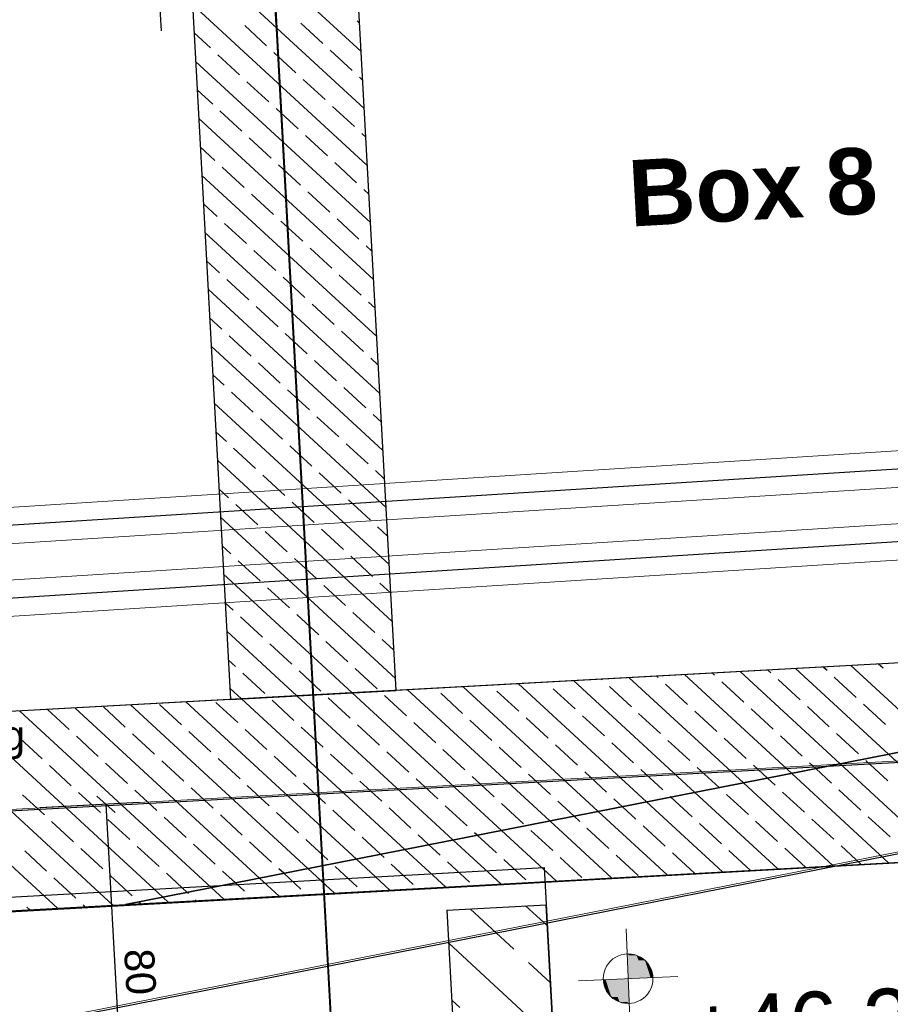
# Model space of a CAD drawing. Extents: x -779 to 790, y -208 to 633.
# Tile 99 of 232: x 73 to 125, y -78 to -19. Entities that reach past the tile are written whole.
import ezdxf
from ezdxf.lldxf.tags import DXFTag

# ---------------------------------------------------------------- set-up
doc = ezdxf.new("R2010")
doc.units = 0
doc.layers.get('0').update_dxf_attribs({"lineweight": 25})
for name, color, linetype, lineweight, true_color in [('02 Raster Gebäude-A07F5V4QWF', 7, 'Continuous', 25, 0x848484), ('20 Bodenplatte-A07F5V4PWF', 7, 'Continuous', 25, 0x848484), ('20 Fundament-A07F5V4OWF', 7, 'Continuous', 25, 0x848484), ('20 Räume Innen', 9, 'Continuous', 25, 0x808080), ('60 Höhen Außen (Bestand - bleibt)', 9, 'Continuous', 18, 0x808080), ('60 Stützwände', 9, 'Continuous', 25, 0x808080), ('ELT Leerrohre', 1, 'Continuous', 35, 0xff0000), ('S_Mass', 150, 'Continuous', 25, 0x007fff)]:
    doc.layers.add(name, color=color, linetype=linetype, lineweight=lineweight, true_color=true_color)
doc.layers.add('02 Raster Gebäude-A07F5V53WF', color=7, linetype='Continuous', lineweight=13)
doc.layers.add('X_Text', color=7, linetype='Continuous', lineweight=25)
doc.styles.get("Standard").update_dxf_attribs({"font": 'arial.ttf'})
tags = doc.linetypes.add('Raster-A07F5V4TWF', pattern=[0.2, 0.1, -0.05, 0, -0.05]).pattern_tags.tags
tags[10:11] = [DXFTag(74, 4), DXFTag(75, 0), DXFTag(340, '0'), DXFTag(46, 1.0), DXFTag(50, 0.0), DXFTag(44, 0.0), DXFTag(45, 0.0)]
tags[8:9] = [DXFTag(74, 4), DXFTag(75, 0), DXFTag(340, '0'), DXFTag(46, 1.0), DXFTag(50, 0.0), DXFTag(44, 0.0), DXFTag(45, 0.0)]
tags[6:7] = [DXFTag(74, 4), DXFTag(75, 0), DXFTag(340, '0'), DXFTag(46, 1.0), DXFTag(50, 0.0), DXFTag(44, 0.0), DXFTag(45, 0.0)]
tags[4:5] = [DXFTag(74, 4), DXFTag(75, 0), DXFTag(340, '0'), DXFTag(46, 1.0), DXFTag(50, 0.0), DXFTag(44, 0.0), DXFTag(45, 0.0)]
tags = doc.linetypes.add('Raster-A07F5V57WF', pattern=[0.2, 0.1, -0.05, 0, -0.05]).pattern_tags.tags
tags[10:11] = [DXFTag(74, 4), DXFTag(75, 0), DXFTag(340, '0'), DXFTag(46, 1.0), DXFTag(50, 0.0), DXFTag(44, 0.0), DXFTag(45, 0.0)]
tags[8:9] = [DXFTag(74, 4), DXFTag(75, 0), DXFTag(340, '0'), DXFTag(46, 1.0), DXFTag(50, 0.0), DXFTag(44, 0.0), DXFTag(45, 0.0)]
tags[6:7] = [DXFTag(74, 4), DXFTag(75, 0), DXFTag(340, '0'), DXFTag(46, 1.0), DXFTag(50, 0.0), DXFTag(44, 0.0), DXFTag(45, 0.0)]
tags[4:5] = [DXFTag(74, 4), DXFTag(75, 0), DXFTag(340, '0'), DXFTag(46, 1.0), DXFTag(50, 0.0), DXFTag(44, 0.0), DXFTag(45, 0.0)]
tags = doc.linetypes.add('STRICHPUNKT2', pattern=[12.7, 6.35, -3.175, 0, -3.175]).pattern_tags.tags
tags[10:11] = [DXFTag(74, 4), DXFTag(75, 0), DXFTag(340, '0'), DXFTag(46, 0.0), DXFTag(50, 0.0), DXFTag(44, 0.0), DXFTag(45, 0.0)]
tags[8:9] = [DXFTag(74, 4), DXFTag(75, 0), DXFTag(340, '0'), DXFTag(46, 0.0), DXFTag(50, 0.0), DXFTag(44, 0.0), DXFTag(45, 0.0)]
tags[6:7] = [DXFTag(74, 4), DXFTag(75, 0), DXFTag(340, '0'), DXFTag(46, 0.0), DXFTag(50, 0.0), DXFTag(44, 0.0), DXFTag(45, 0.0)]
tags[4:5] = [DXFTag(74, 4), DXFTag(75, 0), DXFTag(340, '0'), DXFTag(46, 0.0), DXFTag(50, 0.0), DXFTag(44, 0.0), DXFTag(45, 0.0)]

# ---------------------------------------------------------------- blocks, each defined once
blk = doc.blocks.new('Referenz-A07F5V4VWF', base_point=(-401.415, -176.34))
at = {"color": 0, "linetype": 'ByBlock', "lineweight": -2, "ltscale": 12.5}
for p, q in [((95.487, -59.158), (82.944, 170.071)), ((74.459, 142.089), (85.501, -59.704)), ((163.756, -55.421), (6.2, -64.044)), ((79.163, -72.071), (163.756, -55.421)), ((163.756, -55.421), (79.163, -72.071)), ((85.501, -59.704), (95.487, -59.158)), ((6.861, -76.114), (165.252, -67.359)), ((79.163, -72.071), (158.051, -67.753)), ((21.368, -75.234), (79.163, -72.071))]:
    blk.add_line(p, q, dxfattribs=at)
at = {"layer": '02 Raster Gebäude-A07F5V4QWF', "color": 0, "linetype": 'Raster-A07F5V4TWF', "lineweight": -2, "ltscale": 187.5}
for p, q in [((78.996, 150.706), (93.8, -119.844)), ((7.744, -92.243), (440.093, -7.15)), ((435.203, -46.58), (6.528, -70.036))]:
    blk.add_line(p, q, dxfattribs=at)
at = {"layer": '20 Bodenplatte-A07F5V4PWF', "color": 0, "lineweight": -2}
blk.add_line((6.861, -76.114), (165.252, -67.359), dxfattribs=at)
at = {"layer": '20 Fundament-A07F5V4OWF', "color": 0, "lineweight": -2}
for p, q in [((74.459, 142.089), (85.501, -59.704)), ((95.487, -59.158), (85.602, 121.501)), ((93.378, -20.615), (82.83, -10.888)), ((93.566, -24.054), (83.018, -14.327)), ((93.754, -27.493), (83.206, -17.765)), ((91.073, -20.122), (89.749, -18.902)), ((93.284, -18.896), (93.141, -18.764)), ((84.289, -20.397), (83.3, -19.485)), ((87.681, -20.259), (86.358, -19.039)), ((89.446, -21.887), (88.122, -20.666)), ((92.837, -21.749), (91.514, -20.529)), ((93.943, -30.931), (83.394, -21.204)), ((86.054, -22.024), (84.73, -20.804)), ((87.818, -23.651), (86.495, -22.431)), ((91.21, -23.514), (89.887, -22.293)), ((93.472, -22.335), (93.278, -22.156)), ((84.427, -23.789), (83.488, -22.923)), ((86.191, -25.416), (84.868, -24.195)), ((89.583, -25.278), (88.26, -24.058)), ((92.975, -25.141), (91.651, -23.921)), ((94.131, -34.37), (83.582, -24.643)), ((87.956, -27.043), (86.632, -25.823)), ((91.348, -26.906), (90.024, -25.685)), ((93.66, -25.773), (93.416, -25.548)), ((84.564, -27.18), (83.676, -26.362)), ((93.112, -28.533), (91.789, -27.312)), ((86.329, -28.808), (85.005, -27.587)), ((89.72, -28.67), (88.397, -27.45)), ((94.319, -37.808), (83.77, -28.081)), ((91.485, -30.297), (90.162, -29.077)), ((93.849, -29.212), (93.553, -28.94)), ((88.093, -30.435), (86.77, -29.214)), ((84.701, -30.572), (83.865, -29.8)), ((89.858, -32.062), (88.534, -30.842)), ((93.25, -31.925), (91.926, -30.704)), ((86.466, -32.199), (85.143, -30.979)), ((94.507, -41.247), (83.959, -31.52)), ((88.231, -33.827), (86.907, -32.606)), ((91.622, -33.689), (90.299, -32.469)), ((94.037, -32.65), (93.691, -32.331)), ((84.839, -33.964), (84.053, -33.239)), ((86.603, -35.591), (85.28, -34.371)), ((89.995, -35.454), (88.672, -34.233)), ((93.387, -35.316), (92.064, -34.096)), ((94.695, -44.685), (84.147, -34.958)), ((88.368, -37.218), (87.045, -35.998)), ((91.76, -37.081), (90.436, -35.86)), ((94.225, -36.089), (93.828, -35.723)), ((84.976, -37.356), (84.241, -36.678)), ((86.741, -38.983), (85.417, -37.763)), ((90.133, -38.845), (88.809, -37.625)), ((93.524, -38.708), (92.201, -37.488)), ((94.883, -48.124), (84.335, -38.397)), ((94.413, -39.527), (93.966, -39.115)), ((88.505, -40.61), (87.182, -39.39)), ((91.897, -40.473), (90.574, -39.252)), ((85.114, -40.747), (84.429, -40.116)), ((93.662, -42.1), (92.338, -40.879)), ((86.878, -42.375), (85.555, -41.154)), ((90.27, -42.237), (88.947, -41.017)), ((95.072, -51.562), (84.523, -41.835)), ((92.035, -43.864), (90.711, -42.644)), ((94.601, -42.966), (94.103, -42.507)), ((88.643, -44.002), (87.319, -42.781)), ((85.251, -44.139), (84.617, -43.555)), ((87.016, -45.766), (85.692, -44.546)), ((90.407, -45.629), (89.084, -44.409)), ((93.799, -45.492), (92.476, -44.271)), ((95.26, -55.001), (84.711, -45.274)), ((88.78, -47.394), (87.457, -46.173)), ((92.172, -47.256), (90.849, -46.036)), ((94.789, -46.405), (94.24, -45.898)), ((85.389, -47.531), (84.805, -46.993)), ((87.153, -49.158), (85.83, -47.938)), ((90.545, -49.021), (89.221, -47.8)), ((93.937, -48.883), (92.613, -47.663)), ((95.448, -58.44), (84.899, -48.712)), ((94.977, -49.843), (94.378, -49.29)), ((88.918, -50.785), (87.594, -49.565)), ((92.309, -50.648), (90.986, -49.428)), ((85.526, -50.923), (84.993, -50.432)), ((94.074, -52.275), (92.751, -51.055)), ((87.291, -52.55), (85.967, -51.33)), ((90.682, -52.413), (89.359, -51.192)), ((92.843, -59.302), (85.087, -52.151)), ((92.447, -54.04), (91.123, -52.819)), ((95.166, -53.282), (94.515, -52.682)), ((89.055, -54.177), (87.732, -52.957)), ((85.663, -54.315), (85.182, -53.87)), ((90.82, -55.804), (89.496, -54.584)), ((94.211, -55.667), (92.888, -54.447)), ((87.428, -55.942), (86.104, -54.721)), ((89.5, -59.485), (85.276, -55.59)), ((89.193, -57.569), (87.869, -56.349)), ((92.584, -57.432), (91.261, -56.211)), ((95.354, -56.72), (94.653, -56.074)), ((155.401, -55.879), (95.487, -59.158)), ((85.801, -57.706), (85.37, -57.309)), ((124.875, -57.822), (124.596, -57.565)), ((87.565, -59.334), (86.242, -58.113)), ((90.957, -59.196), (89.634, -57.976)), ((94.349, -59.059), (93.025, -57.838)), ((119.355, -64.16), (112.897, -58.205)), ((114.7, -58.234), (114.568, -58.113)), ((122.273, -63.586), (116.24, -58.022)), ((118.091, -58.097), (117.911, -57.93)), ((125.191, -63.011), (119.582, -57.839)), ((121.483, -57.959), (121.253, -57.747)), ((128.109, -62.437), (122.924, -57.656)), ((110.601, -65.883), (102.87, -58.754)), ((113.519, -65.309), (106.212, -58.571)), ((107.916, -58.509), (107.884, -58.479)), ((116.437, -64.734), (109.555, -58.388)), ((111.308, -58.372), (111.226, -58.296)), ((113.072, -59.999), (111.749, -58.778)), ((116.464, -59.861), (115.141, -58.641)), ((119.856, -59.724), (118.532, -58.504)), ((123.248, -59.587), (121.924, -58.366)), ((86.158, -59.668), (85.464, -59.028)), ((101.847, -67.606), (92.843, -59.302)), ((104.765, -67.032), (96.185, -59.119)), ((99.505, -60.548), (98.182, -59.328)), ((107.683, -66.457), (99.528, -58.937)), ((102.897, -60.411), (101.574, -59.191)), ((106.289, -60.274), (104.965, -59.053)), ((109.681, -60.136), (108.357, -58.916)), ((85.501, -59.704), (50.549, -61.617)), ((93.094, -69.329), (82.816, -59.851)), ((85.938, -61.098), (84.615, -59.878)), ((96.012, -68.754), (86.158, -59.668)), ((89.33, -60.961), (88.006, -59.74)), ((98.93, -68.18), (89.5, -59.485)), ((92.722, -60.823), (91.398, -59.603)), ((96.113, -60.686), (94.79, -59.465)), ((125.012, -61.214), (123.689, -59.993)), ((81.422, -71.626), (69.446, -60.583)), ((84.34, -71.052), (72.788, -60.4)), ((75.763, -61.51), (74.459, -60.308)), ((87.258, -70.477), (76.131, -60.217)), ((79.155, -61.373), (77.831, -60.153)), ((90.176, -69.903), (79.473, -60.034)), ((82.546, -61.236), (81.223, -60.015)), ((111.445, -61.763), (110.122, -60.543)), ((114.837, -61.626), (113.513, -60.406)), ((118.229, -61.489), (116.905, -60.268)), ((121.62, -61.351), (120.297, -60.131)), ((75.065, -72.295), (62.761, -60.949)), ((78.408, -72.112), (66.103, -60.766)), ((97.878, -62.313), (96.555, -61.093)), ((101.27, -62.176), (99.946, -60.955)), ((104.662, -62.038), (103.338, -60.818)), ((108.053, -61.901), (106.73, -60.68)), ((84.311, -62.863), (82.988, -61.642)), ((87.703, -62.725), (86.379, -61.505)), ((91.095, -62.588), (89.771, -61.367)), ((94.486, -62.45), (93.163, -61.23)), ((123.385, -62.978), (122.062, -61.758)), ((74.136, -63.275), (72.812, -62.055)), ((77.527, -63.138), (76.204, -61.917)), ((80.919, -63), (79.596, -61.78)), ((109.818, -63.528), (108.495, -62.308)), ((113.21, -63.391), (111.886, -62.17)), ((116.602, -63.253), (115.278, -62.033)), ((119.993, -63.116), (118.67, -61.895)), ((96.251, -64.078), (94.927, -62.857)), ((99.643, -63.94), (98.319, -62.72)), ((103.034, -63.803), (101.711, -62.582)), ((106.426, -63.665), (105.103, -62.445)), ((79.292, -64.765), (77.969, -63.544)), ((82.684, -64.627), (81.36, -63.407)), ((86.076, -64.49), (84.752, -63.269)), ((89.467, -64.352), (88.144, -63.132)), ((92.859, -64.215), (91.536, -62.995)), ((120.814, -63.873), (120.434, -63.523)), ((125.15, -64.606), (123.826, -63.385)), ((131.886, -69.185), (125.191, -63.011)), ((75.9, -64.902), (74.577, -63.682)), ((108.191, -65.293), (106.867, -64.072)), ((111.583, -65.155), (110.259, -63.935)), ((114.974, -65.018), (113.651, -63.797)), ((117.896, -64.447), (117.043, -63.66)), ((121.758, -64.743), (120.814, -63.873)), ((128.544, -69.368), (122.273, -63.586)), ((94.624, -65.842), (93.3, -64.622)), ((98.015, -65.705), (96.692, -64.484)), ((101.407, -65.567), (100.084, -64.347)), ((104.799, -65.43), (103.476, -64.21)), ((121.859, -69.734), (116.437, -64.734)), ((118.366, -64.88), (117.896, -64.447)), ((125.202, -69.551), (119.355, -64.16)), ((77.665, -66.529), (76.341, -65.309)), ((81.057, -66.392), (79.733, -65.171)), ((84.448, -66.254), (83.125, -65.034)), ((87.84, -66.117), (86.517, -64.897)), ((91.232, -65.98), (89.909, -64.759)), ((118.517, -69.917), (113.519, -65.309)), ((120.131, -66.508), (118.807, -65.287)), ((123.522, -66.37), (122.199, -65.15)), ((74.273, -66.667), (72.95, -65.446)), ((106.224, -66.744), (105.24, -65.837)), ((109.142, -66.17), (108.632, -65.699)), ((115.174, -70.1), (110.601, -65.883)), ((112.06, -65.596), (112.024, -65.562)), ((113.347, -66.782), (112.06, -65.596)), ((116.739, -66.645), (115.415, -65.425)), ((89.605, -67.744), (88.281, -66.524)), ((92.997, -67.607), (91.673, -66.386)), ((96.388, -67.469), (95.065, -66.249)), ((99.78, -67.332), (98.457, -66.112)), ((103.172, -67.195), (101.848, -65.974)), ((111.832, -70.283), (107.683, -66.457)), ((109.955, -66.92), (109.142, -66.17)), ((76.038, -68.294), (74.714, -67.073)), ((79.429, -68.156), (78.106, -66.936)), ((82.821, -68.019), (81.498, -66.799)), ((86.213, -67.882), (84.89, -66.661)), ((108.489, -70.466), (104.765, -67.032)), ((106.564, -67.057), (106.224, -66.744)), ((118.504, -68.272), (117.18, -67.052)), ((121.895, -68.135), (120.572, -66.914)), ((125.287, -67.997), (123.964, -66.777)), ((105.147, -70.648), (101.847, -67.606)), ((104.936, -68.822), (103.613, -67.601)), ((108.328, -68.684), (107.005, -67.464)), ((111.72, -68.547), (110.397, -67.327)), ((115.112, -68.41), (113.788, -67.189)), ((21.368, -75.234), (158.051, -67.753)), ((87.978, -69.509), (86.654, -68.288)), ((91.369, -69.371), (90.046, -68.151)), ((94.553, -69.042), (93.438, -68.014)), ((97.471, -68.467), (96.829, -67.876)), ((101.805, -70.831), (98.93, -68.18)), ((100.389, -67.893), (100.221, -67.739)), ((101.545, -68.959), (100.389, -67.893)), ((74.411, -70.058), (73.087, -68.838)), ((77.802, -69.921), (76.479, -68.701)), ((81.194, -69.784), (79.871, -68.563)), ((84.586, -69.646), (83.262, -68.426)), ((98.462, -71.014), (96.012, -68.754)), ((98.153, -69.097), (97.471, -68.467)), ((116.845, -70.008), (115.553, -68.816)), ((120.188, -69.825), (118.945, -68.679)), ((123.53, -69.642), (122.336, -68.541)), ((95.12, -71.197), (93.094, -69.329)), ((94.761, -69.234), (94.553, -69.042)), ((103.309, -70.586), (101.986, -69.366)), ((106.701, -70.449), (105.378, -69.229)), ((110.093, -70.312), (108.769, -69.091)), ((113.485, -70.174), (112.161, -68.954)), ((85.799, -70.765), (85.027, -70.053)), ((88.717, -70.19), (88.419, -69.916)), ((91.777, -71.38), (90.176, -69.903)), ((93.134, -70.999), (91.811, -69.778)), ((96.526, -70.861), (95.202, -69.641)), ((99.917, -70.724), (98.594, -69.503)), ((76.175, -71.686), (74.852, -70.465)), ((79.567, -71.548), (78.243, -70.328)), ((82.881, -71.339), (81.635, -70.19)), ((88.435, -71.563), (87.258, -70.477)), ((89.742, -71.136), (88.717, -70.19)), ((85.093, -71.746), (84.34, -71.052)), ((86.35, -71.273), (85.799, -70.765)), ((81.75, -71.929), (81.422, -71.626)), ((82.959, -71.411), (82.881, -71.339)), ((83.421, -71.838), (83.4, -71.818)), ((73.394, -72.386), (73.224, -72.23)), ((76.737, -72.203), (76.616, -72.092)), ((80.079, -72.02), (80.008, -71.955))]:
    blk.add_line(p, q, dxfattribs=at)
blk = doc.blocks.new('Referenz-A07F5V59WF', base_point=(-759.499, -206.186))
at = {"layer": '02 Raster Gebäude-A07F5V53WF', "color": 0, "linetype": 'Raster-A07F5V57WF', "ltscale": 117.000008}
for p, q in [((78.956, 150.762), (93.761, -119.737)), ((-277.716, -148.324), (439.987, -7.059)), ((435.098, -46.482), (-278.836, -85.556))]:
    blk.add_line(p, q, dxfattribs=at)
at = {"layer": '60 Höhen Außen (Bestand - bleibt)', "color": 0, "linetype": 'Continuous', "ltscale": 162.000017}
for p, q in [((109.364, -73.548), (109.607, -79.543)), ((108.573, -75.355), (108.425, -75.485)), ((108.736, -75.246), (108.573, -75.355)), ((108.912, -75.159), (108.736, -75.246)), ((109.098, -75.096), (108.912, -75.159)), ((109.29, -75.058), (109.098, -75.096)), ((109.486, -75.045), (109.29, -75.058)), ((109.682, -75.058), (109.486, -75.045)), ((109.874, -75.096), (109.682, -75.058)), ((110.06, -75.159), (109.874, -75.096)), ((110.236, -75.246), (110.06, -75.159)), ((110.399, -75.355), (110.236, -75.246)), ((110.547, -75.485), (110.399, -75.355)), ((108.1, -75.971), (108.037, -76.157)), ((108.187, -75.795), (108.1, -75.971)), ((108.296, -75.632), (108.187, -75.795)), ((108.425, -75.485), (108.296, -75.632)), ((110.676, -75.632), (110.547, -75.485)), ((110.785, -75.795), (110.676, -75.632)), ((110.872, -75.971), (110.785, -75.795)), ((110.935, -76.157), (110.872, -75.971)), ((112.483, -76.424), (106.489, -76.667)), ((107.999, -76.349), (107.986, -76.545)), ((107.986, -76.545), (107.999, -76.741)), ((108.037, -76.157), (107.999, -76.349)), ((110.973, -76.349), (110.935, -76.157)), ((110.986, -76.545), (110.973, -76.349)), ((110.973, -76.741), (110.986, -76.545)), ((107.999, -76.741), (108.037, -76.933)), ((108.037, -76.933), (108.1, -77.119)), ((108.1, -77.119), (108.187, -77.295)), ((110.785, -77.295), (110.872, -77.119)), ((110.872, -77.119), (110.935, -76.933)), ((110.935, -76.933), (110.973, -76.741)), ((108.187, -77.295), (108.296, -77.458)), ((108.296, -77.458), (108.425, -77.606)), ((108.425, -77.606), (108.573, -77.735)), ((108.573, -77.735), (108.736, -77.844)), ((110.236, -77.844), (110.399, -77.735)), ((110.399, -77.735), (110.547, -77.606)), ((110.547, -77.606), (110.676, -77.458)), ((110.676, -77.458), (110.785, -77.295)), ((108.736, -77.844), (108.912, -77.931)), ((108.912, -77.931), (109.098, -77.994)), ((109.098, -77.994), (109.29, -78.032)), ((109.29, -78.032), (109.486, -78.045)), ((109.486, -78.045), (109.682, -78.032)), ((109.682, -78.032), (109.874, -77.994)), ((109.874, -77.994), (110.06, -77.931)), ((110.06, -77.931), (110.236, -77.844))]:
    blk.add_line(p, q, dxfattribs=at)
for points in [[(109.486, -75.056), (109.426, -75.056), (109.425, -75.046)], [(109.486, -76.545), (109.486, -75.056), (109.426, -75.056)], [(110.003, -76.524), (109.486, -76.524), (109.486, -75.056)], [(110.003, -75.137), (109.515, -75.137), (109.486, -75.056)], [(110.003, -76.524), (110.003, -75.137), (109.515, -75.137)], [(110.503, -76.504), (110.003, -76.504), (110.003, -75.137)], [(110.503, -75.442), (110.115, -75.442), (110.003, -75.137)], [(110.503, -76.504), (110.503, -75.442), (110.115, -75.442)], [(110.847, -76.49), (110.503, -76.49), (110.503, -75.442)], [(110.847, -75.916), (110.658, -75.916), (110.503, -75.442)], [(110.847, -76.49), (110.847, -75.916), (110.658, -75.916)], [(110.985, -76.484), (110.847, -76.484), (110.847, -75.916)], [(108.125, -76.606), (107.987, -76.606), (108.125, -76.6)], [(108.125, -77.175), (108.125, -76.606), (107.987, -76.606)], [(108.469, -76.6), (108.125, -76.6), (108.469, -76.586)], [(108.314, -77.175), (108.125, -77.175), (108.125, -76.6)], [(108.469, -77.648), (108.469, -76.6), (108.125, -76.6)], [(108.969, -76.586), (108.469, -76.586), (108.969, -76.566)], [(108.857, -77.648), (108.469, -77.648), (108.469, -76.586)], [(108.969, -77.953), (108.969, -76.586), (108.469, -76.586)], [(109.486, -76.566), (108.969, -76.566), (109.486, -76.545)], [(109.457, -77.953), (108.969, -77.953), (108.969, -76.566)], [(109.486, -78.034), (109.486, -76.566), (108.969, -76.566)], [(109.486, -76.545), (110.003, -76.524), (109.486, -76.524)], [(109.546, -78.034), (109.486, -78.034), (109.486, -76.545)], [(110.003, -76.524), (110.503, -76.504), (110.003, -76.504)], [(110.503, -76.504), (110.847, -76.49), (110.503, -76.49)], [(110.847, -76.49), (110.985, -76.484), (110.847, -76.484)], [(108.469, -77.648), (108.314, -77.175), (108.125, -77.175)], [(108.969, -77.953), (108.857, -77.648), (108.469, -77.648)], [(109.486, -78.034), (109.457, -77.953), (108.969, -77.953)], [(109.547, -78.044), (109.546, -78.034), (109.486, -78.034)]]:
    blk.add_solid(points, dxfattribs=at)
at = {"layer": '60 Stützwände', "color": 0, "linetype": 'Continuous', "lineweight": -2, "ltscale": 225.000015}
for p, q in [((-17.628, -76.628), (104.425, -69.845)), ((104.425, -69.845), (107.252, -121.5)), ((98.557, -72.412), (104.548, -72.084)), ((98.557, -72.412), (100.934, -115.837)), ((102.592, -74.761), (99.961, -72.335)), ((104.618, -73.365), (103.303, -72.152)), ((107.252, -121.5), (104.548, -72.084)), ((104.994, -80.241), (98.666, -74.406)), ((104.806, -76.803), (103.474, -75.575)), ((99.338, -78.29), (98.855, -77.844))]:
    blk.add_line(p, q, dxfattribs=at)
at = {"layer": '20 Räume Innen', "color": 0, "linetype": 'Continuous', "lineweight": -2, "ltscale": 225.000015, "char_height": 3.99976, "attachment_point": 1, "rotation": 3.1327}
for s, insert in [('{\\fArial|b1|i0;8}', (121.294, -26.53)), ('{\\fArial|b1|i0;Box}', (109.391, -27.182))]:
    blk.add_mtext(s, dxfattribs=dict(at, insert=insert))
at = {"layer": '60 Höhen Außen (Bestand - bleibt)', "color": 0, "linetype": 'Continuous', "ltscale": 162.000017, "insert": (113.021, -77.641), "char_height": 3.99976, "attachment_point": 1, "rotation": 2.32073}
blk.add_mtext('{\\fCentury Gothic;+46,20}', dxfattribs=at)
blk = doc.blocks.new('Maß-A07F5V9ZWF', base_point=(73.994, -82.588))
at = {"color": 0, "linetype": 'ByBlock', "lineweight": -2, "ltscale": 0.25}
for p, q in [((79.985, -65.918), (73.994, -66.246)), ((78.547, -66.528), (77.43, -65.527)), ((77.988, -66.027), (78.867, -82.087)), ((79.426, -82.588), (78.309, -81.587)), ((80.864, -81.978), (74.873, -82.306))]:
    blk.add_line(p, q, dxfattribs=at)
at = {"color": 0, "linetype": 'ByBlock', "lineweight": -2, "ltscale": 0.25, "insert": (80.882, -74.689), "char_height": 1.8, "attachment_point": 1, "rotation": 273.1327}
blk.add_mtext('{\\fArial;80}', dxfattribs=at)
blk = doc.blocks.new('Maß-A07F5VAZWF', base_point=(80.728, -19.369))
at = {"color": 0, "linetype": 'ByBlock', "lineweight": -2, "ltscale": 0.25}
for p, q in [((88.247, -18.991), (87.919, -13)), ((81.338, -19.369), (81.01, -13.378)), ((88.638, -16.435), (87.637, -17.552)), ((81.729, -16.813), (80.728, -17.93)), ((81.229, -17.372), (88.138, -16.994))]:
    blk.add_line(p, q, dxfattribs=at)
at = {"color": 0, "linetype": 'ByBlock', "lineweight": -2, "ltscale": 0.25, "insert": (83.258, -14.857), "char_height": 1.8, "attachment_point": 1, "rotation": 3.1327}
blk.add_mtext('{\\fArial;35}', dxfattribs=at)

msp = doc.modelspace()

# ---------------------------------------------------------------- linework, layer by layer
at = {"layer": 'ELT Leerrohre', "color": 1, "lineweight": 13, "true_color": 0xff0000}
for p, q in [((155.261, -42.828), (59.454, -48.915)), ((59.594, -51.11), (155.4, -45.024)), ((155.252, -47.219), (59.445, -53.305)), ((59.585, -55.501), (155.392, -49.414))]:
    msp.add_line(p, q, dxfattribs=at)
at = {"layer": 'ELT Leerrohre', "color": 1, "linetype": 'STRICHPUNKT2', "lineweight": 25, "ltscale": 0.25, "true_color": 0xff0000}
for p, q in [((155.331, -43.926), (59.524, -50.012)), ((155.322, -48.316), (59.515, -54.403))]:
    msp.add_line(p, q, dxfattribs=at)

# ---------------------------------------------------------------- block references
at = {"color": 8, "lineweight": 25, "ltscale": 1250, "true_color": 0x808080}
msp.add_blockref('Referenz-A07F5V59WF', (-759.499, -206.186), dxfattribs=at)
at = {"color": 8, "lineweight": 25, "ltscale": 12.5, "true_color": 0x808080}
msp.add_blockref('Referenz-A07F5V4VWF', (-401.415, -176.34), dxfattribs=at)
at = {"layer": 'S_Mass', "ltscale": 0.25}
for name, p in [('Maß-A07F5VAZWF', (80.728, -19.369)), ('Maß-A07F5V9ZWF', (73.994, -82.588))]:
    msp.add_blockref(name, p, dxfattribs=at)

# ---------------------------------------------------------------- texts
at = {"layer": 'X_Text', "ltscale": 0.25, "insert": (55.088, -60.966), "char_height": 1.8, "attachment_point": 1}
msp.add_mtext('{\\fArial;Tür Pflegergang}', dxfattribs=at)

doc.saveas('drawing.dxf')
